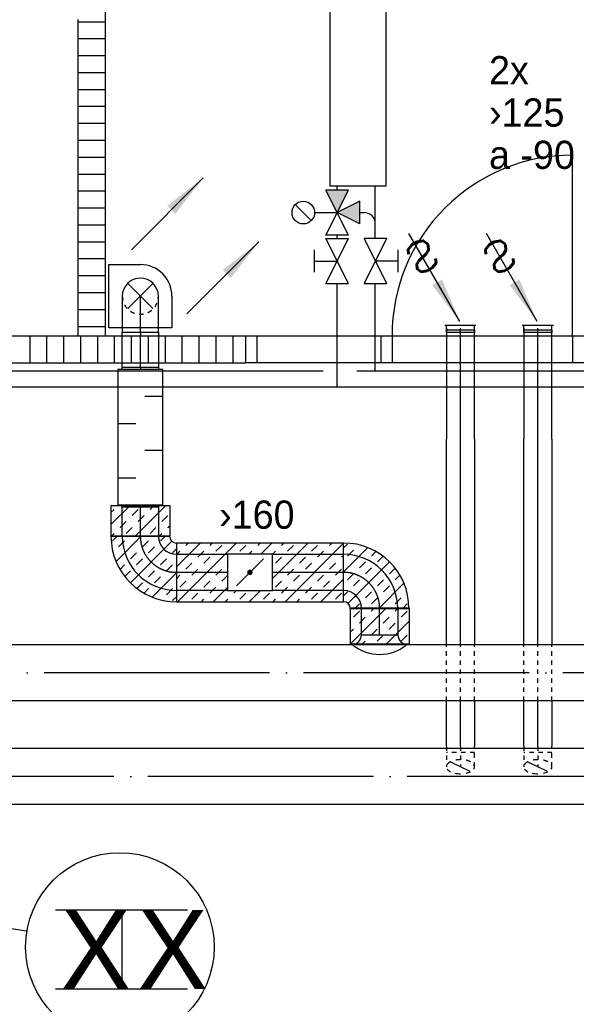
# Model space of a CAD drawing. Header units: millimetres. Extents: x 0 to 83130, y 0 to 53088.
# Tile 35 of 105: x 33204 to 35672, y 13346 to 17709. Entities that reach past the tile are written whole.
import ezdxf
from ezdxf.enums import TextEntityAlignment as Align

# ---------------------------------------------------------------- set-up
doc = ezdxf.new("R2010")
doc.units = ezdxf.units.MM
doc.header["$LTSCALE"] = 50
doc.header["$MEASUREMENT"] = 0
doc.header["$PDMODE"] = 1
for name, pattern in [('2V-CENT', [23, 20, -1.5, 0, -1.5]), ('V-GOMD', [0.8, 0.4, -0.4]), ('V-KU', [2, 1, 1]), ('V-V', [2, 1, 1])]:
    doc.linetypes.add(name, pattern=pattern)
doc.layers.get('0').update_dxf_attribs({"linetype": 'CONTINUOUS'})
for name, color, linetype in [('20604A200D001$0$A24-HEL1', 251, 'CONTINUOUS'), ('20604A200D001$0$A24-HEL2', 251, 'CONTINUOUS'), ('20604A200D001$0$A24-SKR1', 251, 'CONTINUOUS'), ('V060-', 3, 'CONTINUOUS'), ('V061-', 1, 'CONTINUOUS'), ('V070-', 3, 'CONTINUOUS'), ('V071-', 1, 'CONTINUOUS'), ('V091', 1, 'CONTINUOUS'), ('V110', 1, 'CONTINUOUS'), ('V110-', 6, 'CONTINUOUS'), ('xref', 7, 'CONTINUOUS')]:
    doc.layers.add(name, color=color, linetype=linetype)
doc.styles.add('FISO', font='fiso')
doc.styles.add('ISO', font='ISO')
doc.styles.add('SIMPLEX', font='SIMPLEX')

# ---------------------------------------------------------------- blocks, each defined once
blk = doc.blocks.new('VAGG_P', base_point=(16250.5, 22586.5))
for p, q in [((16250, 22587.5), (16251, 22587.5)), ((16250, 22587.5), (16250, 22586.5)), ((16251, 22587.5), (16251, 22586.5))]:
    blk.add_line(p, q)
at = {"color": 6}
blk.add_line((16249.95, 22586.5), (16251.05, 22586.5), dxfattribs=at)
blk = doc.blocks.new('FLCG30', base_point=(8, 3))
at = {"color": 1, "linetype": 'V-GOMD'}
blk.add_line((7.833, 2.654), (8.167, 3.346), dxfattribs=at)
blk = doc.blocks.new('V420', base_point=(455, 404.5))
blk.add_line((455, 404.5), (464, 404.5))
blk.add_solid([(455, 404.5), (459, 405), (459, 404)])
blk = doc.blocks.new('V422', base_point=(16230, 22585))
blk.add_blockref('V420', (16230, 22585))
at = {"style": 'SIMPLEX'}
blk.add_text('s', height=4, rotation=90, dxfattribs=at).set_placement((16238, 22585), align=Align.CENTER)
blk = doc.blocks.new('C3A', base_point=(16246, 22590.5))
at = {"color": 0, "linetype": 'ByBlock'}
blk.add_line((16247, 22590.5), (16246, 22590.5), dxfattribs=at)
blk = doc.blocks.new('K3A', base_point=(16246, 22590.5))
at = {"color": 0, "linetype": 'ByBlock'}
for p, q in [((16246, 22591), (16247, 22591)), ((16247, 22591), (16247, 22590)), ((16247, 22590), (16246, 22590))]:
    blk.add_line(p, q, dxfattribs=at)
blk = doc.blocks.new('33A', base_point=(16246, 22590.5))
blk.add_point((16247, 22590.5))
at = {"color": 0, "linetype": 'ByBlock'}
blk.add_blockref('K3A', (16246, 22590.5), dxfattribs=at)
at = {"color": 1, "linetype": '2V-CENT'}
blk.add_blockref('C3A', (16246, 22590.5), dxfattribs=at)
at = {"style": 'SIMPLEX', "flags": 3}
blk.add_attdef('0', (16246, 22590.5), '', height=1, dxfattribs=at)
blk = doc.blocks.new('V421', base_point=(455.5, 404.5))
at = {"rotation": 180}
blk.add_blockref('V420', (464.5, 404.5), dxfattribs=at)
blk = doc.blocks.new('TLCG90', base_point=(0, 5))
at = {"color": 1, "linetype": 'V-GOMD'}
for p, q in [((-0.346, 5.346), (0.346, 4.654)), ((-0.346, 4.654), (0.346, 5.346))]:
    blk.add_line(p, q, dxfattribs=at)
blk = doc.blocks.new('CBOJ90_NB', base_point=(86107.402, 31352.24))
at = {"color": 0, "linetype": 'ByBlock'}
blk.add_line((86106.402, 31352.24), (86107.402, 31352.24), dxfattribs=at)
blk = doc.blocks.new('CBOJ90_PB', base_point=(86107, 31352))
at = {"color": 0, "linetype": 'ByBlock'}
blk.add_arc((86106, 31353), 1, 270, 360, dxfattribs=at)
blk = doc.blocks.new('KBOJ90_PB', base_point=(86107, 31352))
at = {"color": 0, "linetype": 'ByBlock'}
for p, q in [((86106.5, 31353), (86107.5, 31353)), ((86106, 31352.5), (86106, 31351.5))]:
    blk.add_line(p, q, dxfattribs=at)
for radius in [1.5, 0.5]:
    blk.add_arc((86106, 31353), radius, 270, 360, dxfattribs=at)
blk = doc.blocks.new('3BOJ90_PB', base_point=(86107, 31352))
for p in [(86107, 31353), (86106, 31352)]:
    blk.add_point(p)
at = {"color": 1, "linetype": '2V-CENT'}
blk.add_blockref('CBOJ90_PB', (86107, 31352), dxfattribs=at)
at = {"color": 0, "linetype": 'ByBlock'}
blk.add_blockref('KBOJ90_PB', (86107, 31352), dxfattribs=at)
at = {"style": 'ISO', "flags": 3}
blk.add_attdef('0', (86107, 31352), '', height=1, dxfattribs=at)
blk = doc.blocks.new('LD_P')
for p, q in [((-0.5, 0.5), (-0.5, -0.5)), ((0.5, 0.5), (-0.5, 0.5)), ((0.5, -0.5), (0.5, 0.5)), ((-0.5, -0.5), (0.5, -0.5))]:
    blk.add_line(p, q)
at = {"color": 1}
for p, q in [((-0.3, 0.5), (-0.3, 0.1)), ((0.1, 0.5), (0.1, 0.1)), ((-0.1, -0.5), (-0.1, -0.1)), ((0.3, -0.5), (0.3, -0.1))]:
    blk.add_line(p, q, dxfattribs=at)
blk = doc.blocks.new('KSP_P', base_point=(16239.5, 22597.5))
at = {"color": 0, "linetype": 'ByBlock'}
for p, q in [((16240, 22598), (16239, 22598)), ((16239, 22598), (16239, 22597)), ((16240, 22597), (16240, 22598)), ((16239, 22597), (16240, 22597))]:
    blk.add_line(p, q, dxfattribs=at)
blk = doc.blocks.new('2SP_P', base_point=(16239.5, 22597.5))
for p in [(16239, 22597.5), (16240, 22597.5)]:
    blk.add_point(p)
at = {"color": 0, "linetype": 'ByBlock'}
blk.add_blockref('KSP_P', (16239.5, 22597.5), dxfattribs=at)
at = {"style": 'SIMPLEX', "flags": 3}
blk.add_attdef('0', (16239.5, 22597.5), '', height=1, dxfattribs=at)
blk = doc.blocks.new('SPJALL', base_point=(16229, 22594))
at = {"color": 1}
blk.add_line((16228.625, 22593.625), (16229.375, 22594.375), dxfattribs=at)
at = {"color": 1, "const_width": 0.075}
blk.add_lwpolyline([(16229, 22594.0375, -1), (16229, 22593.9625, -1), (16229, 22594.0375, -1)], format="xyb", dxfattribs=at)
blk = doc.blocks.new('*X126')
at = {"color": 0}
for p, q in [((2210, 47022.9), (2227.4, 47040.3)), ((2210, 46916.8), (2317.4, 47024.2)), ((2227.4, 46987.2), (2253.9, 47013.8)), ((2333.5, 46987.2), (2353.2, 47007)), ((2229.7, 46777.4), (2413.6, 46961.3)), ((2280.4, 46934.2), (2306.9, 46960.7)), ((2360, 46960.7), (2385.2, 46985.9)), ((2227.4, 46881.2), (2253.9, 46907.7)), ((2306.9, 46907.7), (2333.5, 46934.2)), ((2413, 46907.7), (2438.6, 46933.3)), ((2253.9, 46854.7), (2280.4, 46881.2)), ((2360, 46854.7), (2386.5, 46881.2)), ((2366.2, 46754.8), (2477.7, 46866.3)), ((2439.5, 46881.2), (2460, 46901.7)), ((2210, 46810.7), (2227.4, 46828.1)), ((2306.9, 46801.6), (2333.5, 46828.1)), ((2386.5, 46828.1), (2413, 46854.7)), ((2260.2, 46754.8), (2280.4, 46775.1)), ((2333.5, 46775.1), (2360, 46801.6)), ((2439.5, 46775.1), (2466, 46801.6)), ((2472.3, 46754.8), (2492.6, 46775.1))]:
    blk.add_line(p, q, dxfattribs=at)
blk = doc.blocks.new('*X190')
at = {"color": 0}
for p, q in [((33899, 15284.4), (34004.5, 15389.9)), ((33903.6, 15129.9), (34163.6, 15389.9)), ((33941.1, 15379.6), (33951.5, 15389.9)), ((34047.2, 15379.6), (34057.6, 15389.9)), ((34073.7, 15353.1), (34100.2, 15379.6)), ((34179.8, 15353.1), (34206.3, 15379.6)), ((34259.3, 15379.6), (34269.7, 15389.9)), ((34272.7, 15339.9), (34322.7, 15389.9)), ((34324.9, 15233), (34481.8, 15389.9)), ((34365.4, 15379.6), (34375.8, 15389.9)), ((34380.9, 15129.9), (34640, 15389)), ((34391.9, 15353.1), (34418.4, 15379.6)), ((34498, 15353.1), (34524.5, 15379.6)), ((34577.5, 15379.6), (34587.9, 15389.9)), ((33899, 15337.4), (33914.6, 15353.1)), ((33994.2, 15326.5), (34020.7, 15353.1)), ((34020.7, 15300), (34047.2, 15326.5)), ((34219.7, 15339.9), (34232.8, 15353.1)), ((34324.9, 15339.1), (34338.9, 15353.1)), ((34338.9, 15300), (34365.4, 15326.5)), ((34444.9, 15300), (34471.5, 15326.5)), ((34524.5, 15326.5), (34551, 15353.1)), ((34630.6, 15326.5), (34640, 15336)), ((33941.1, 15273.5), (33967.6, 15300)), ((33967.6, 15247), (33994.2, 15273.5)), ((34073.7, 15247), (34100.2, 15273.5)), ((34391.9, 15247), (34418.4, 15273.5)), ((34471.5, 15273.5), (34498, 15300)), ((34577.5, 15273.5), (34604, 15300)), ((34604, 15247), (34630.6, 15273.5)), ((33899, 15231.4), (33914.6, 15247)), ((34100.2, 15220.5), (34124.9, 15245.2)), ((34418.4, 15220.5), (34444.9, 15247)), ((34524.5, 15220.5), (34551, 15247)), ((34540, 15129.9), (34640, 15229.9)), ((33914.6, 15194), (33941.1, 15220.5)), ((34020.7, 15194), (34047.2, 15220.5)), ((34047.2, 15167.4), (34073.7, 15194)), ((34062.7, 15129.9), (34124.9, 15192.1)), ((34338.9, 15194), (34365.4, 15220.5)), ((34365.4, 15167.4), (34391.9, 15194)), ((34471.5, 15167.4), (34498, 15194)), ((34551, 15194), (34577.5, 15220.5)), ((33967.6, 15140.9), (33994.2, 15167.4)), ((34009.7, 15129.9), (34020.7, 15140.9)), ((34115.8, 15129.9), (34126.7, 15140.9)), ((34153.3, 15167.4), (34165.8, 15179.9)), ((34179.8, 15140.9), (34206.3, 15167.4)), ((34221.8, 15129.9), (34271.8, 15179.9)), ((34285.8, 15140.9), (34312.4, 15167.4)), ((34327.9, 15129.9), (34338.9, 15140.9)), ((34434, 15129.9), (34444.9, 15140.9)), ((34498, 15140.9), (34524.5, 15167.4)), ((34604, 15140.9), (34630.6, 15167.4))]:
    blk.add_line(p, q, dxfattribs=at)
blk = doc.blocks.new('*X191')
at = {"color": 0}
for p, q in [((33609, 15471.7), (33692, 15554.7)), ((33609, 15524.7), (33622.9, 15538.7)), ((33702.5, 15512.2), (33729, 15538.7)), ((33716.3, 15419.9), (33851.1, 15554.7)), ((33782, 15538.7), (33798.1, 15554.7)), ((33729, 15485.6), (33755.5, 15512.2)), ((33835.1, 15485.6), (33861.6, 15512.2)), ((33649.4, 15459.1), (33676, 15485.6)), ((33676, 15432.6), (33702.5, 15459.1)), ((33782, 15432.6), (33808.5, 15459.1)), ((33861.6, 15459.1), (33870.6, 15468.2)), ((33610.3, 15419.9), (33622.9, 15432.6)), ((33822.4, 15419.9), (33835.1, 15432.6)), ((34669.9, 15100.7), (34670.4, 15101.2)), ((34671.4, 14943.1), (34829.5, 15101.2)), ((34763.1, 15087.9), (34776.4, 15101.2)), ((34869.2, 15087.9), (34882.5, 15101.2)), ((34683.6, 15061.4), (34710.1, 15087.9)), ((34710.1, 15034.9), (34736.6, 15061.4)), ((34816.2, 15034.9), (34842.7, 15061.4)), ((34895.7, 15061.4), (34922.2, 15087.9)), ((34830.5, 14943.1), (34932.1, 15044.7)), ((34842.7, 15008.3), (34869.2, 15034.9)), ((34669.9, 14994.6), (34683.6, 15008.3)), ((34763.1, 14981.8), (34789.7, 15008.3)), ((34789.7, 14955.3), (34816.2, 14981.8)), ((34895.7, 14955.3), (34922.2, 14981.8)), ((34724.4, 14943.1), (34736.6, 14955.3))]:
    blk.add_line(p, q, dxfattribs=at)
blk = doc.blocks.new('20604A200D001')
at = {"layer": '20604A200D001$0$A24-HEL1', "color": 7}
for points in [[(51124.5, 13978), (51124.5, 14778)], [(49674.5, 13978), (50274.5, 13978)], [(49724.5, 13978), (49724.5, 13858)], [(50274.5, 13978), (51174.5, 13978)], [(50274.5, 13978), (50274.5, 13858)], [(50324.5, 13978), (50324.5, 13858)], [(51124.5, 13978), (51124.5, 13858)], [(50274.5, 13858), (49674.5, 13858)], [(51174.5, 13858), (50274.5, 13858)]]:
    blk.add_lwpolyline(points, dxfattribs=at)
blk.add_arc((51124.5, 13978), 800, 90, 180.0001, dxfattribs=at)
at = {"layer": '20604A200D001$0$A24-HEL2', "color": 7}
for points in [[(49053.4, 13978), (49053.4, 15428.4)], [(48933.4, 13978), (48933.4, 15378.7)], [(47599.5, 13978), (49674.5, 13978)], [(49674.5, 13978), (49674.5, 13858)], [(47599.5, 13858), (49674.5, 13858)]]:
    blk.add_lwpolyline(points, dxfattribs=at)
at = {"layer": '20604A200D001$0$A24-SKR1', "color": 7}
for points in [[(48933.4, 15369.4), (49053.4, 15369.4)], [(48933.4, 15294.4), (49053.4, 15294.4)], [(48933.4, 15219.4), (49053.4, 15219.4)], [(48933.4, 15144.4), (49053.4, 15144.4)], [(48933.4, 15069.4), (49053.4, 15069.4)], [(48933.4, 14994.4), (49053.4, 14994.4)], [(48933.4, 14919.4), (49053.4, 14919.4)], [(48933.4, 14844.4), (49053.4, 14844.4)], [(48933.4, 14769.4), (49053.4, 14769.4)], [(48933.4, 14694.4), (49053.4, 14694.4)], [(48933.4, 14619.4), (49053.4, 14619.4)], [(48933.4, 14544.4), (49053.4, 14544.4)], [(48933.4, 14469.4), (49053.4, 14469.4)], [(48933.4, 14394.4), (49053.4, 14394.4)], [(48933.4, 14319.4), (49053.4, 14319.4)], [(48933.4, 14244.4), (49053.4, 14244.4)], [(48933.4, 14169.4), (49053.4, 14169.4)], [(48933.4, 14094.4), (49053.4, 14094.4)], [(48933.4, 14019.4), (49053.4, 14019.4)], [(48719.5, 13858), (48719.5, 13978)], [(48794.5, 13858), (48794.5, 13978)], [(48869.5, 13858), (48869.5, 13978)], [(48944.5, 13858), (48944.5, 13978)], [(49019.5, 13858), (49019.5, 13978)], [(49094.5, 13858), (49094.5, 13978)], [(49169.5, 13858), (49169.5, 13978)], [(49244.5, 13858), (49244.5, 13978)], [(49319.5, 13858), (49319.5, 13978)], [(49394.5, 13858), (49394.5, 13978)], [(49469.5, 13858), (49469.5, 13978)], [(49544.5, 13858), (49544.5, 13978)], [(49619.5, 13858), (49619.5, 13978)]]:
    blk.add_lwpolyline(points, dxfattribs=at)

msp = doc.modelspace()

# ---------------------------------------------------------------- linework, layer by layer
at = {"layer": 'V060-', "linetype": 'ByBlock'}
for p, q in [((33659.1, 16483.98), (33659.1, 16323.98)), ((33819.1, 16323.98), (33819.1, 16483.98)), ((33659.1, 16323.98), (33819.1, 16323.98))]:
    msp.add_line(p, q, dxfattribs=at)
at = {"layer": 'V060-', "linetype": 'Continuous'}
for p, q in [((33659.1, 16304.28), (33659.1, 16323.98)), ((33819.1, 16323.98), (33819.1, 16304.28)), ((35095.93, 16341.6), (35095.93, 15850.51)), ((35220.93, 15850.51), (35220.93, 16341.6)), ((35438.95, 16341.6), (35438.95, 15850.51)), ((35563.95, 15850.51), (35563.95, 16341.6)), ((33659.1, 16169.33, -160), (33659.1, 16304.28, -160)), ((33819.1, 16304.28, -160), (33819.1, 16169.33, -160)), ((35095.93, 14939.99), (35095.93, 15850.51)), ((35220.93, 15850.51), (35220.93, 14939.99)), ((35438.95, 14939.99), (35438.95, 15850.51)), ((35563.95, 15850.51), (35563.95, 14939.99)), ((33659.1, 15420.44), (33659.1, 15549.33)), ((33819.1, 15549.33), (33819.1, 15420.44)), ((33899, 15339.94), (34124.92, 15339.94)), ((34324.92, 15339.94), (34640.46, 15339.94)), ((34124.92, 15179.94), (33899, 15179.94)), ((34640.46, 15179.94), (34324.92, 15179.94)), ((34720, 14981.11), (34720, 15099)), ((34880, 15099), (34880, 14981.11)), ((30051, 14939.99), (37762.64, 14939.99)), ((37762.64, 14689.99), (30051, 14689.99)), ((35095.93, 14489.1), (35095.93, 14689.99)), ((35220.93, 14689.99), (35220.93, 14489.1)), ((35438.95, 14489.1), (35438.95, 14689.99)), ((35563.95, 14689.99), (35563.95, 14489.1)), ((30051, 14480.64), (37072.49, 14480.64)), ((37072.49, 14230.64), (30051, 14230.64))]:
    msp.add_line(p, q, dxfattribs=at)
at = {"layer": 'V060-', "color": 1, "linetype": '2V-CENT'}
for p, q in [((33739.1, 16323.98), (33739.1, 16304.28)), ((35158.43, 15850.51), (35158.43, 16341.6)), ((35501.45, 15850.51), (35501.45, 16341.6)), ((33739.1, 16169.33, -160), (33739.1, 16304.28, -160)), ((35158.43, 14939.99), (35158.43, 15850.51)), ((35501.45, 14939.99), (35501.45, 15850.51)), ((33739.1, 15420.44), (33739.1, 15549.33)), ((34124.92, 15259.94), (33899, 15259.94)), ((34640.46, 15259.94), (34324.92, 15259.94)), ((34800, 14981.11), (34800, 15099)), ((37762.64, 14814.99), (30984.53, 14814.99)), ((35158.43, 14489.1), (35158.43, 14689.99)), ((35501.45, 14489.1), (35501.45, 14689.99)), ((37072.49, 14355.64), (30996.42, 14355.64))]:
    msp.add_line(p, q, dxfattribs=at)
at = {"layer": 'V060-', "color": 1, "linetype": 'Continuous'}
for p, q in [((33869, 15419.94), (33609, 15419.94)), ((33899, 15389.94), (33899, 15129.94)), ((34640, 15129.94), (34640, 15389.94)), ((34670, 15099.94), (34930, 15099.94))]:
    msp.add_line(p, q, dxfattribs=at)
at = {"layer": 'V060-'}
msp.add_line((34880, 14981.25), (34720, 14981.25), dxfattribs=at)
at = {"layer": 'V060-', "color": 1, "linetype": 'V-GOMD'}
for p, q in [((35095.93, 14689.99), (35095.93, 14939.99)), ((35158.43, 14689.99), (35158.43, 14939.99)), ((35220.93, 14689.99), (35220.93, 14939.99)), ((35438.95, 14689.99), (35438.95, 14939.99)), ((35501.45, 14689.99), (35501.45, 14939.99)), ((35563.95, 14689.99), (35563.95, 14939.99)), ((35095.82, 14488.73), (35095.82, 14398.5)), ((35158.32, 14488.73), (35158.32, 14398.5)), ((35220.82, 14398.5), (35220.82, 14488.73)), ((35438.84, 14488.73), (35438.84, 14398.5)), ((35501.34, 14488.73), (35501.34, 14398.5)), ((35563.84, 14398.5), (35563.84, 14488.73)), ((35220.82, 14461), (35095.82, 14461)), ((35563.84, 14461), (35438.84, 14461))]:
    msp.add_line(p, q, dxfattribs=at)
at = {"layer": 'V060-', "color": 1}
for points in [[(33609, 15419.94), (33870.6, 15419.94), (33870.6, 15554.7), (33609, 15554.7)], [(33899, 15129.94), (34640, 15129.94), (34640, 15389.94), (33899, 15389.94)], [(34669.87, 14943.08), (34932.13, 14943.08), (34932.13, 15101.18), (34669.87, 15101.18)]]:
    msp.add_lwpolyline(points, close=True, dxfattribs=at)
at = {"layer": 'V060-', "linetype": 'ByBlock'}
msp.add_arc((33739.1, 16483.98), 80, 359.99993, 539.99993, dxfattribs=at)
at = {"layer": 'V060-', "linetype": 'V-GOMD'}
msp.add_arc((33739.1, 16483.98), 80, 179.99993, 359.99993, dxfattribs=at)
at = {"layer": 'V060-', "color": 1, "linetype": 'Continuous'}
for centre, radius, start, end in [((33899, 15419.94), 290, 180, 270), ((33899, 15419.94), 30, 180, 270), ((34640, 15099.94), 290, 0, 90), ((34640, 15099.94), 30, 0, 90)]:
    msp.add_arc(centre, radius, start, end, dxfattribs=at)
at = {"layer": 'V060-'}
for centre, radius, start, end in [((34667.08, 14989.26), 53.53, 286.11008, 351.39832), ((34932.92, 14989.26), 53.53, 188.60168, 253.88992), ((34800, 15085.72), 189.24, 231.39562, 308.60438)]:
    msp.add_arc(centre, radius, start, end, dxfattribs=at)
at = {"layer": 'V060-', "color": 1, "linetype": 'V-GOMD'}
for centre, radius, start, end in [((35135.34, 14378.16), 47.44, 116.56505, 140.36073), ((35158.32, 14305.11), 124.64, 90, 101.70092), ((35167.9, 14351.37), 77.4, 63.43495, 78.29908), ((35204.22, 14398.5), 16.59, 0, 39.63927), ((35478.36, 14378.16), 47.44, 116.56505, 140.36073), ((35501.34, 14305.11), 124.64, 90, 101.70092), ((35510.92, 14351.37), 77.4, 63.43495, 78.29908), ((35547.25, 14398.5), 16.59, 0, 39.63927)]:
    msp.add_arc(centre, radius, start, end, dxfattribs=at)
at = {"layer": 'V060-', "color": 1, "linetype": 'ByBlock'}
for centre, radius, start, end in [((35204.22, 14398.5), 16.59, 320.36073, 360), ((35547.25, 14398.5), 16.59, 320.36073, 360), ((35134.19, 14416.55), 44.88, 219.63927, 243.43495), ((35158.32, 14491.89), 124.64, 258.29908, 270), ((35167.9, 14445.63), 77.4, 281.70092, 296.56505), ((35477.22, 14416.55), 44.88, 219.63927, 243.43495), ((35501.34, 14491.89), 124.64, 258.29908, 270), ((35510.92, 14445.63), 77.4, 281.70092, 296.56505)]:
    msp.add_arc(centre, radius, start, end, dxfattribs=at)
at = {"layer": 'V070-'}
for p, q in [((33599.1, 16343.98), (33599.1, 16623.98)), ((33599.1, 16623.98), (33739.1, 16623.98)), ((33879.1, 16483.98), (33879.1, 16343.98)), ((33879.1, 16343.98), (33599.1, 16343.98))]:
    msp.add_line(p, q, dxfattribs=at)
msp.add_arc((33739.1, 16483.98), 140, 0, 90, dxfattribs=at)
at = {"layer": 'V091'}
msp.add_line((33232.9, 13669.15), (31660.7, 13936.73), dxfattribs=at)
at = {"layer": 'V091', "color": 3}
for p, q in [((33363.38, 13764.13), (33948.59, 13764.13)), ((33656.76, 13764.13), (33656.76, 13413.68)), ((33363.38, 13413.68), (33948.59, 13413.68))]:
    msp.add_line(p, q, dxfattribs=at)
at = {"layer": 'V091', "color": 1}
msp.add_circle((33648.44, 13599.6), 418.02, dxfattribs=at)
at = {"layer": 'V110'}
msp.add_lwpolyline([(34829.65, 16972.9), (34829.65, 20572.9), (34579.65, 20572.9), (34579.65, 16972.9)], close=True, dxfattribs=at)
at = {"layer": 'V110-', "linetype": 'V-KU'}
for p, q in [((34611.58, 16953.98), (34611.58, 16972.9)), ((34780.88, 16739.44), (34780.88, 16972.9)), ((34611.58, 16739.44), (34611.58, 16753.98)), ((34611.58, 16081.87), (34611.58, 16539.44)), ((34780.88, 16151.87), (34780.88, 16539.44)), ((34549.43, 16151.87), (30718.9, 16151.87)), ((37992.37, 16151.87), (34699.68, 16151.87)), ((29440.01, 16081.87), (38634.6, 16081.87))]:
    msp.add_line(p, q, dxfattribs=at)
at = {"layer": 'V110-', "color": 1}
for p, q in [((34661.58, 16753.98), (34561.58, 16953.98)), ((34561.58, 16753.98), (34661.58, 16953.98)), ((34661.58, 16953.98), (34561.58, 16953.98)), ((34496.94, 16818.62), (34426.23, 16889.33)), ((34711.58, 16903.98), (34611.58, 16853.98)), ((34711.58, 16803.98), (34711.58, 16903.98)), ((34511.58, 16853.98), (34611.58, 16853.98)), ((34711.58, 16803.98), (34611.58, 16853.98)), ((34661.58, 16753.98), (34561.58, 16753.98)), ((34561.58, 16739.44), (34661.58, 16739.44)), ((34661.58, 16539.44), (34561.58, 16739.44)), ((34561.58, 16539.44), (34661.58, 16739.44)), ((34830.88, 16739.44), (34730.88, 16739.44)), ((34730.88, 16739.44), (34830.88, 16539.44)), ((34830.88, 16739.44), (34730.88, 16539.44)), ((34511.58, 16589.44), (34511.58, 16689.44)), ((34880.88, 16689.44), (34880.88, 16589.44)), ((34511.58, 16639.44), (34611.58, 16639.44)), ((34880.88, 16639.44), (34780.88, 16639.44)), ((34561.58, 16539.44), (34661.58, 16539.44)), ((34730.88, 16539.44), (34830.88, 16539.44))]:
    msp.add_line(p, q, dxfattribs=at)
at = {"layer": 'V110-', "linetype": 'V-V'}
msp.add_line((34711.58, 16853.98), (34730.88, 16853.98), dxfattribs=at)
at = {"layer": 'V110-', "color": 1}
msp.add_circle((34461.58, 16853.98), 50, dxfattribs=at)
at = {"layer": 'V110-', "linetype": 'V-V'}
msp.add_arc((34730.88, 16803.98), 50, 0, 90, dxfattribs=at)
at = {"layer": 'V110-'}
for points in [[(34661.58, 16953.98), (34561.58, 16953.98), (34611.58, 16853.98)], [(34711.58, 16803.98), (34711.58, 16903.98), (34611.58, 16853.98)]]:
    msp.add_solid(points, dxfattribs=at)

# ---------------------------------------------------------------- block references
at = {"layer": 'V060-'}
for name, p, xscale, yscale, zscale, rotation in [('TLCG90', (33739.1, 16483.98), 160, 160, 160, 90), ('LD_P', (33739.1, 15859.33), 600, 200, 600, 90), ('SPJALL', (34224.92, 15259.94), 160.0000000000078, 160.0000000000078, 160.0000000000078, 180), ('FLCG30', (35158.32, 14398.5), 125, 125, 125, 90), ('FLCG30', (35501.34, 14398.5), 125, 125, 125, 90)]:
    msp.add_blockref(name, p, dxfattribs=dict(at, xscale=xscale, yscale=yscale, zscale=zscale, rotation=rotation))
at = {"layer": 'V060-', "color": 1, "linetype": '2V-CENT', "xscale": 160, "yscale": 160, "zscale": 160, "rotation": 90}
msp.add_blockref('CBOJ90_NB', (33739.1, 16483.98), dxfattribs=at)
at = {"layer": 'V060-', "linetype": 'Continuous'}
for name, p, xscale, yscale, zscale, rotation in [('33A', (33739.1, 16159.33), 10, 160, 10, 90), ('33A', (33739.1, 15559.33), 10, 160, 10, 270), ('3BOJ90_PB', (33739, 15259.94), 160, 160, 160, 270), ('2SP_P', (34224.92, 15259.94), 200, 160.0000000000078, 200, 180), ('3BOJ90_PB', (34800, 15259.94), 160.0000000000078, 160.0000000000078, 160.0000000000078, 90)]:
    msp.add_blockref(name, p, dxfattribs=dict(at, xscale=xscale, yscale=yscale, zscale=zscale, rotation=rotation))
at = {"layer": 'V060-', "color": 1}
for name, p in [('*X191', (0, 0)), ('*X190', (0, 0)), ('*X126', (32430.04, -31654.91))]:
    msp.add_blockref(name, p, dxfattribs=at)
at = {"layer": 'V060-', "color": 1, "rotation": 180}
msp.add_blockref('*X126', (36108.96, 62174.79), dxfattribs=at)
at = {"layer": 'V070-'}
for name, p, xscale, yscale, zscale, rotation in [('V421', (33699.58, 16689.67), -50, 50, 50, 225), ('V422', (35155.12, 16372.07), -50, 50, 50, 300.0000000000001), ('V422', (35498.14, 16372.07), -50, 50, 50, 300.0000000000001), ('V421', (33945.83, 16405.68), -50, 50, 50, 225), ('VAGG_P', (35158.43, 16353.34), 125, 20, 125, 180), ('VAGG_P', (35501.45, 16353.34), 125, 20, 125, 180)]:
    msp.add_blockref(name, p, dxfattribs=dict(at, xscale=xscale, yscale=yscale, zscale=zscale, rotation=rotation))
at = {"layer": 'V070-', "linetype": 'Continuous', "xscale": 10, "yscale": 125, "zscale": 10, "rotation": 270}
for p in [(35158.43, 16333.34), (35501.45, 16333.34)]:
    msp.add_blockref('33A', p, dxfattribs=at)
at = {"layer": 'xref'}
msp.add_blockref('20604A200D001', (-15469.5, 2330.58), dxfattribs=at)

# ---------------------------------------------------------------- texts
at = {"layer": 'V061-', "color": 1, "style": 'FISO'}
msp.add_text('›160', height=125, dxfattribs=at).set_placement((34088.37, 15453.14))
at = {"layer": 'V071-', "color": 1, "style": 'FISO'}
for s, p in [('2x', (35284.98, 17422.52)), ('›125', (35284.98, 17235.02)), ('a -90', (35284.98, 17047.52))]:
    msp.add_text(s, height=125, dxfattribs=at).set_placement(p)
at = {"layer": 'V091', "color": 3, "style": 'FISO'}
for p in [(33385.64, 13414.14), (33726.23, 13414.14)]:
    msp.add_text('X', height=350, dxfattribs=at).set_placement(p)

doc.saveas('drawing.dxf')
